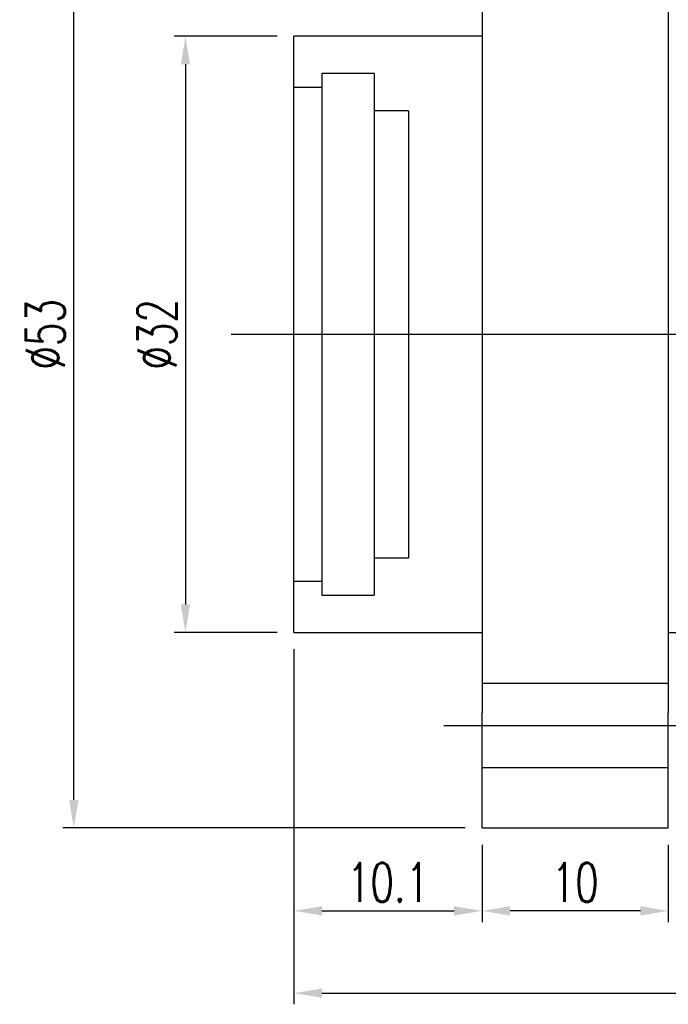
# Model space of a CAD drawing. Header units: millimetres. Extents: x -5 to 133, y 7 to 96.
# Tile 2 of 53: x 63 to 98, y 7 to 60. Entities that reach past the tile are written whole.
import ezdxf
from ezdxf.lldxf.tags import DXFTag

# ---------------------------------------------------------------- set-up
doc = ezdxf.new("R2010")
doc.units = ezdxf.units.MM
doc.header["$LTSCALE"] = 0.1
doc.layers.get('DEFPOINTS').update_dxf_attribs({"linetype": 'CONTINUOUS'})
doc.layers.add('layer 1', color=7, linetype='CONTINUOUS')
doc.styles.add('DIM-7', font='SIMPLEX.shx', dxfattribs={"width": 0.7, "bigfont": 'chineset.shx'})
tags = doc.linetypes.add('DASHED', pattern=[25.72, 12.86, -12.86]).pattern_tags.tags
tags[6:7] = [DXFTag(74, 4), DXFTag(75, 0), DXFTag(340, '0'), DXFTag(46, 0.0), DXFTag(50, 0.0), DXFTag(44, 0.0), DXFTag(45, 0.0)]
tags[4:5] = [DXFTag(74, 4), DXFTag(75, 0), DXFTag(340, '0'), DXFTag(46, 0.0), DXFTag(50, 0.0), DXFTag(44, 0.0), DXFTag(45, 0.0)]
doc.dimstyles.new('CNS', dxfattribs={"dimtxt": 3.5, "dimasz": 2.5, "dimexe": 1, "dimexo": 1.5, "dimgap": 0.09, "dimtad": 0, "dimdsep": 46, "dimtxsty": 'DIM-7', "dimcen": 0.09, "dimclrd": 1, "dimclre": 1, "dimclrt": 4, "dimadec": 0, "dimazin": 0, "dimtfac": 1, "dimtix": 1, "dimtmove": 2, "dimatfit": 3, "dimfxl": 1, "dimtvp": 0.971429, "dimtolj": 1, "dimarcsym": 0})

# ---------------------------------------------------------------- blocks, each defined once
blk = doc.blocks.new('*D5')
at = {"layer": 'DEFPOINTS', "color": 0, "transparency": 16777216}
for p in [(88.024, 16.199), (98.024, 16.199), (88.024, 11.745)]:
    blk.add_point(p, dxfattribs=at)
at = {"layer": 'layer 1', "lineweight": -2, "transparency": 16777216}
for p, q in [((88.024, 15.299), (88.024, 11.145)), ((98.024, 15.299), (98.024, 11.145)), ((96.524, 11.745), (89.524, 11.745))]:
    blk.add_line(p, q, dxfattribs=at)
at = {"layer": 'layer 1', "transparency": 16777216}
for points in [[(89.524, 11.995), (89.524, 11.495), (88.024, 11.745)], [(96.524, 11.995), (96.524, 11.495), (98.024, 11.745)]]:
    blk.add_solid(points, dxfattribs=at)
at = {"layer": 'layer 1', "transparency": 16777216, "insert": (93.024, 13.275), "char_height": 2.1, "attachment_point": 5, "style": 'DIM-7'}
blk.add_mtext('\\A1;10', dxfattribs=at)
blk = doc.blocks.new('*D6')
at = {"layer": 'DEFPOINTS', "color": 0, "transparency": 16777216}
for p in [(77.924, 26.699), (88.024, 16.199), (88.024, 11.745)]:
    blk.add_point(p, dxfattribs=at)
at = {"layer": 'layer 1', "lineweight": -2, "transparency": 16777216}
for p, q in [((77.924, 25.799), (77.924, 11.145)), ((88.024, 15.299), (88.024, 11.145)), ((79.424, 11.745), (86.524, 11.745))]:
    blk.add_line(p, q, dxfattribs=at)
at = {"layer": 'layer 1', "transparency": 16777216}
for points in [[(79.424, 11.995), (79.424, 11.495), (77.924, 11.745)], [(86.524, 11.995), (86.524, 11.495), (88.024, 11.745)]]:
    blk.add_solid(points, dxfattribs=at)
at = {"layer": 'layer 1', "transparency": 16777216, "insert": (82.974, 13.275), "char_height": 2.1, "attachment_point": 5, "style": 'DIM-7'}
blk.add_mtext('\\A1;10.1', dxfattribs=at)
blk = doc.blocks.new('*D7')
at = {"layer": 'DEFPOINTS', "color": 0, "transparency": 16777216}
for p in [(77.924, 26.699), (122.924, 26.699), (122.924, 7.331)]:
    blk.add_point(p, dxfattribs=at)
at = {"layer": 'layer 1', "lineweight": -2, "transparency": 16777216}
for p, q in [((77.924, 25.799), (77.924, 6.731)), ((122.924, 25.799), (122.924, 6.731)), ((79.424, 7.331), (121.424, 7.331))]:
    blk.add_line(p, q, dxfattribs=at)
at = {"layer": 'layer 1', "transparency": 16777216}
for points in [[(79.424, 7.581), (79.424, 7.081), (77.924, 7.331)], [(121.424, 7.581), (121.424, 7.081), (122.924, 7.331)]]:
    blk.add_solid(points, dxfattribs=at)
at = {"layer": 'layer 1', "transparency": 16777216, "insert": (100.424, 8.861), "char_height": 2.1, "attachment_point": 5, "style": 'DIM-7'}
blk.add_mtext('\\A1;45', dxfattribs=at)
blk = doc.blocks.new('*D8')
at = {"layer": 'DEFPOINTS', "color": 0, "transparency": 16777216}
for p in [(77.924, 58.699), (72.095, 26.699), (77.924, 26.699)]:
    blk.add_point(p, dxfattribs=at)
at = {"layer": 'layer 1', "lineweight": -2, "transparency": 16777216}
for p, q in [((77.024, 58.699), (71.495, 58.699)), ((72.095, 57.199), (72.095, 28.199)), ((77.024, 26.699), (71.495, 26.699))]:
    blk.add_line(p, q, dxfattribs=at)
at = {"layer": 'layer 1', "transparency": 16777216}
for points in [[(71.845, 57.199), (72.345, 57.199), (72.095, 58.699)], [(71.845, 28.199), (72.345, 28.199), (72.095, 26.699)]]:
    blk.add_solid(points, dxfattribs=at)
at = {"layer": 'layer 1', "transparency": 16777216, "insert": (70.565, 42.699), "char_height": 2.1, "attachment_point": 5, "rotation": 90, "style": 'DIM-7'}
blk.add_mtext('\\A1;%%C32', dxfattribs=at)
blk = doc.blocks.new('*D10')
at = {"layer": 'DEFPOINTS', "color": 0, "transparency": 16777216}
for p in [(66.102, 69.199), (88.024, 69.199), (88.024, 16.199)]:
    blk.add_point(p, dxfattribs=at)
at = {"layer": 'layer 1', "lineweight": -2, "transparency": 16777216}
for p, q in [((87.124, 69.199), (65.502, 69.199)), ((66.102, 17.699), (66.102, 67.699)), ((87.124, 16.199), (65.502, 16.199))]:
    blk.add_line(p, q, dxfattribs=at)
at = {"layer": 'layer 1', "transparency": 16777216}
for points in [[(65.852, 67.699), (66.352, 67.699), (66.102, 69.199)], [(65.852, 17.699), (66.352, 17.699), (66.102, 16.199)]]:
    blk.add_solid(points, dxfattribs=at)
at = {"layer": 'layer 1', "transparency": 16777216, "insert": (64.572, 42.699), "char_height": 2.1, "attachment_point": 5, "rotation": 90, "style": 'DIM-7'}
blk.add_mtext('\\A1;%%C53', dxfattribs=at)

msp = doc.modelspace()

# ---------------------------------------------------------------- linework, layer by layer
at = {"layer": 'layer 1', "linetype": 'Continuous'}
for p, q in [((88.024, 69.199), (88.024, 22.371)), ((98.024, 63.028), (98.024, 22.371)), ((88.024, 58.699), (77.924, 58.699)), ((77.924, 26.699), (77.924, 58.699)), ((77.924, 26.699), (88.024, 26.699)), ((98.024, 26.699), (122.924, 26.699)), ((88.024, 16.199), (88.024, 22.371)), ((98.024, 16.199), (98.024, 22.371)), ((88.024, 16.199), (98.024, 16.199))]:
    msp.add_line(p, q, dxfattribs=at)
at = {"layer": 'layer 1', "linetype": 'DASHED'}
for p, q in [((82.224, 56.699), (79.424, 56.699)), ((79.424, 56.699), (79.424, 28.699)), ((82.224, 56.699), (82.224, 28.699)), ((79.424, 55.949), (77.924, 55.949)), ((84.074, 54.699), (82.224, 54.699)), ((84.074, 54.699), (84.074, 30.699)), ((82.224, 30.699), (84.074, 30.699)), ((77.924, 29.449), (79.424, 29.449)), ((79.424, 28.699), (82.224, 28.699)), ((98.024, 23.949), (88.024, 23.949)), ((88.024, 19.449), (98.024, 19.449))]:
    msp.add_line(p, q, dxfattribs=at)
at = {"layer": 'layer 1'}
for p, q in [((74.553, 42.699), (127.89, 42.699)), ((85.97, 21.699), (100.653, 21.699))]:
    msp.add_line(p, q, dxfattribs=at)

# ---------------------------------------------------------------- dimensions: what is measured, and where the dimension line sits
for base, p1, p2, picture, middle in [((66.102, 69.199), (88.024, 16.199), (88.024, 69.199), '*D10', (64.572, 42.699)), ((72.095, 26.699), (77.924, 58.699), (77.924, 26.699), '*D8', (70.565, 42.699))]:
    dim = msp.add_linear_dim(base=base, p1=p1, p2=p2, angle=90, text='%%C<>', dimstyle='CNS', override={"dimscale": 0.6, "dimgap": 0.8, "dimtad": 1, "dimclrd": 256, "dimclre": 256, "dimclrt": 256, "dimadec": 2, "dimazin": 2, "dimtmove": 1}, dxfattribs=at)
    dim.commit()
    dim.dimension.update_dxf_attribs({"geometry": picture, "text_midpoint": middle})
for base, p1, p2, picture, middle in [((88.024, 11.745), (77.924, 26.699), (88.024, 16.199), '*D6', (82.974, 13.275)), ((122.924, 7.331), (77.924, 26.699), (122.924, 26.699), '*D7', (100.424, 8.861)), ((88.024, 11.745), (98.024, 16.199), (88.024, 16.199), '*D5', (93.024, 13.275))]:
    dim = msp.add_linear_dim(base=base, p1=p1, p2=p2, dimstyle='CNS', override={"dimscale": 0.6, "dimgap": 0.8, "dimtad": 1, "dimclrd": 256, "dimclre": 256, "dimclrt": 256, "dimadec": 2, "dimazin": 2, "dimtmove": 1}, dxfattribs=at)
    dim.commit()
    dim.dimension.update_dxf_attribs({"geometry": picture, "text_midpoint": middle})

doc.saveas('drawing.dxf')
